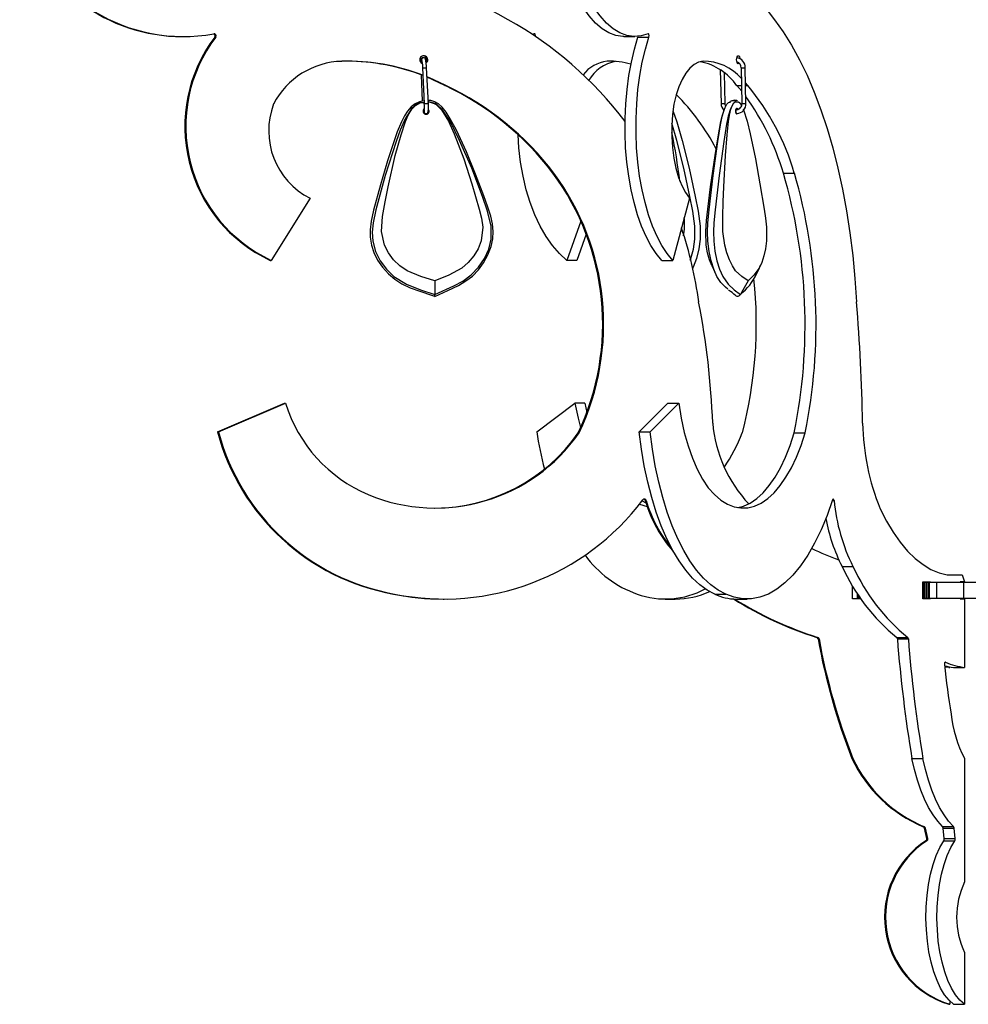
# Model space of a CAD drawing. Header units: millimetres. Extents: x -246 to 913, y -1624 to -26.
# Tile 1 of 11: x -242 to -8, y -1606 to -1363. Entities that reach past the tile are written whole.
import ezdxf

# ---------------------------------------------------------------- set-up
doc = ezdxf.new("R2010")
doc.units = ezdxf.units.MM

msp = doc.modelspace()

# ---------------------------------------------------------------- linework, layer by layer
at = {"color": 7, "linetype": 'Continuous', "lineweight": 25}
for p, q in [((-115.13, -1366.02), (-115.59, -1366.16)), ((-202.17, -1366.7), (-201.92, -1366.7)), ((-194.14, -1366.81), (-193.9, -1366.81)), ((-92.89, -1366.7), (-90.18, -1366.7)), ((-89.44, -1366.81), (-86.73, -1366.81)), ((-142.49, -1371.93), (-142.63, -1371.93)), ((-142.45, -1371.93), (-142.49, -1371.93)), ((-143.11, -1376.16), (-142.79, -1382.65)), ((-142.73, -1374.45), (-142.3, -1383.27)), ((-141.3, -1383.22), (-141.73, -1374.4)), ((-69.05, -1374.94), (-68.87, -1383.26)), ((-67.87, -1383.24), (-68.03, -1375.7)), ((-63.88, -1374.43), (-63.7, -1383.26)), ((-62.7, -1383.24), (-62.88, -1374.41)), ((-62.23, -1378.84), (-62.8, -1378.15)), ((-137.18, -1378.84), (-136.94, -1378.84)), ((-64.94, -1378.84), (-63.79, -1378.84)), ((-63.76, -1380.19), (-64.94, -1378.84)), ((-62.79, -1378.84), (-62.23, -1378.84)), ((-143.09, -1383.01), (-142.32, -1382.98)), ((-140.88, -1382.91), (-141.47, -1382.94)), ((-67.01, -1383.01), (-66.53, -1382.96)), ((-64.58, -1382.91), (-65.53, -1383.01)), ((-142.01, -1385.75), (-141.87, -1385.75)), ((-64.96, -1384.75), (-65.19, -1384.75)), ((-65.09, -1385.75), (-64.96, -1385.75)), ((-64.97, -1384.75), (-64.96, -1384.75)), ((-110.47, -1400.46), (-110.23, -1400.46)), ((-53.45, -1400.46), (-50.74, -1400.46)), ((-170.58, -1406.71), (-180.17, -1422.07)), ((-76.69, -1406.71), (-80.82, -1422.07)), ((-103.56, -1412.33), (-107.03, -1422.07)), ((-102.24, -1415.55), (-104.56, -1422.07)), ((-180.41, -1422.07), (-180.17, -1422.07)), ((-104.56, -1422.07), (-107.03, -1422.07)), ((-83.53, -1422.07), (-80.82, -1422.07)), ((-193.48, -1464.5), (-176.9, -1457.42)), ((-193.24, -1464.5), (-176.66, -1457.42)), ((-176.9, -1457.42), (-176.66, -1457.42)), ((-114.47, -1464.5), (-105.03, -1457.42)), ((-102.56, -1457.42), (-105.03, -1457.42)), ((-102.56, -1457.42), (-102.1, -1459.72)), ((-89.15, -1464.5), (-82.02, -1457.42)), ((-86.44, -1464.5), (-79.31, -1457.42)), ((-82.02, -1457.42), (-79.31, -1457.42)), ((-193.48, -1464.5), (-193.24, -1464.5)), ((-104.2, -1464.7), (-103.96, -1464.7)), ((-89.15, -1464.5), (-86.44, -1464.5)), ((-50.75, -1464.7), (-48.04, -1464.7)), ((-89.05, -1482.38), (-87.15, -1482.96)), ((-88.41, -1481.56), (-87.45, -1482.02)), ((-87.61, -1481.5), (-87.36, -1481.5)), ((-38.93, -1497.78), (-36.22, -1497.78)), ((-12.88, -1499.82), (-9.24, -1499.82)), ((-9.24, -1499.82), (-8.6, -1501.62)), ((-36.31, -1505.82), (-36.31, -1502.58)), ((-18.94, -1501.62), (-17.01, -1501.62)), ((-18.94, -1505.82), (-18.94, -1501.62)), ((-18.94, -1501.62), (-17.01, -1501.62)), ((-18.94, -1501.66), (-18.58, -1501.66)), ((-18.61, -1501.66), (-18.61, -1505.66)), ((-18.58, -1505.66), (-18.58, -1501.66)), ((-18.5, -1501.66), (-18.5, -1505.66)), ((-18.5, -1501.66), (7.22, -1501.66)), ((-18.48, -1501.66), (-18.48, -1505.66)), ((-18.08, -1501.66), (-18.08, -1505.66)), ((-17.67, -1501.66), (-17.67, -1505.66)), ((-17.37, -1501.66), (-17.37, -1505.66)), ((-17.01, -1501.62), (-17.01, -1501.66)), ((-15.55, -1501.66), (-15.55, -1505.66)), ((-8.6, -1501.62), (-9.67, -1501.62)), ((-9.67, -1501.62), (-9.67, -1501.66)), ((-9.67, -1501.62), (-8.6, -1501.62)), ((-8.89, -1501.66), (-8.89, -1505.66)), ((-149.91, -1504.62), (-149.67, -1504.62)), ((-70.41, -1504.62), (-67.7, -1504.62)), ((-35.16, -1504.43), (-35.16, -1505.66)), ((-34.82, -1504.95), (-34.82, -1505.66)), ((-137.66, -1505.85), (-137.42, -1505.85)), ((-82.67, -1505.85), (-80.2, -1505.85)), ((-65.14, -1505.85), (-62.43, -1505.85)), ((-34.23, -1505.82), (-36.31, -1505.82)), ((-35.16, -1505.66), (-34.34, -1505.66)), ((-18.94, -1505.66), (-18.58, -1505.66)), ((-17.01, -1505.82), (-18.94, -1505.82)), ((-18.5, -1505.66), (7.22, -1505.66)), ((-17.01, -1505.66), (-17.01, -1505.82)), ((-9.67, -1505.66), (-9.67, -1505.82)), ((-9.67, -1505.82), (-8.59, -1505.82)), ((-8.59, -1505.82), (-8.59, -1510.02)), ((-8.59, -1510.02), (-8.6, -1510.02)), ((-8.6, -1510.02), (-8.6, -1522.75)), ((-45.2, -1515.34), (-44.96, -1515.34)), ((-44.86, -1515.72), (-44.62, -1515.72)), ((-25.37, -1515.34), (-22.66, -1515.34)), ((-25.23, -1515.72), (-22.52, -1515.72)), ((-12.26, -1522.75), (-13.52, -1522.68)), ((-12.5, -1522.75), (-13.52, -1522.69)), ((-12.5, -1522.75), (-12.26, -1522.75)), ((-12.26, -1522.61), (-12.26, -1522.75)), ((-11.34, -1522.75), (-8.6, -1522.75)), ((-36.5, -1545.28), (-36.25, -1545.28)), ((-21.63, -1545.28), (-18.92, -1545.28)), ((-8.6, -1545.25), (-8.6, -1575.85)), ((-18.83, -1562.15), (-18.59, -1562.15)), ((-18.54, -1562.51), (-18.29, -1562.51)), ((-17.95, -1565.1), (-18.54, -1562.51)), ((-17.71, -1565.1), (-18.29, -1562.51)), ((-14.03, -1562.15), (-11.32, -1562.15)), ((-13.9, -1562.51), (-11.19, -1562.51)), ((-13.65, -1565.1), (-13.9, -1562.51)), ((-10.94, -1565.1), (-11.19, -1562.51)), ((-18.17, -1565.63), (-17.92, -1565.63)), ((-17.95, -1565.1), (-17.71, -1565.1)), ((-13.74, -1565.63), (-11.03, -1565.63)), ((-13.65, -1565.1), (-10.94, -1565.1)), ((-8.6, -1593.32), (-8.6, -1606.1)), ((-12.5, -1606.1), (-12.26, -1606.1)), ((-12.26, -1605.29), (-12.26, -1606.1)), ((-11.34, -1606.1), (-8.6, -1606.1))]:
    msp.add_line(p, q, dxfattribs=at)
at = {"color": 8, "linetype": 'Continuous', "lineweight": 25}
for p, q in [((-115.03, -1366.02), (-115.13, -1366.02)), ((-95.46, -1372.82), (-97.07, -1372.82)), ((-41.33, -1481.5), (-40.9, -1481.5)), ((-35.15, -1504.44), (-35.15, -1505.66)), ((-35.12, -1504.48), (-35.12, -1505.66)), ((-34.84, -1504.91), (-34.84, -1505.66)), ((-34.81, -1504.95), (-34.81, -1505.66)), ((-34.79, -1504.99), (-34.79, -1505.66)), ((-13.41, -1521.46), (-13.34, -1521.46))]:
    msp.add_line(p, q, dxfattribs=at)
at = {"color": 7, "linetype": 'Continuous', "lineweight": 25, "flags": 128}
for points in [[(-92.89, -1366.7), (-93.13, -1366.7), (-94.88, -1366.44), (-96.61, -1365.8), (-98.3, -1364.77), (-99.95, -1363.36), (-101.53, -1361.59), (-103.02, -1359.48), (-104.43, -1357.03), (-105.72, -1354.28), (-106.9, -1351.26), (-107.94, -1347.98), (-108.85, -1344.48), (-109.6, -1340.8), (-110.2, -1336.96)], [(-86.93, -1366.02), (-88.67, -1366.55), (-90.42, -1366.7), (-92.17, -1366.44), (-93.9, -1365.8), (-95.59, -1364.77), (-97.24, -1363.36), (-98.82, -1361.59), (-100.31, -1359.48), (-101.72, -1357.03), (-103.01, -1354.28), (-104.19, -1351.26), (-105.23, -1347.98), (-106.14, -1344.48), (-106.89, -1340.8), (-107.49, -1336.96)], [(-73.92, -1352.27), (-71.53, -1352.12), (-69.15, -1352.39), (-66.78, -1353.08), (-64.43, -1354.18), (-62.13, -1355.68), (-59.89, -1357.58), (-57.71, -1359.86), (-55.61, -1362.52)], [(-55.61, -1362.52), (-53.47, -1365.52), (-51.41, -1368.82), (-49.44, -1372.41), (-47.57, -1376.28), (-45.81, -1380.42), (-44.16, -1384.8), (-42.63, -1389.41), (-41.23, -1394.24), (-39.96, -1399.26), (-38.82, -1404.45), (-37.83, -1409.8), (-36.98, -1415.28), (-36.28, -1420.88), (-35.73, -1426.57), (-35.33, -1432.32)], [(-114.81, -1366.68), (-114.79, -1366.54), (-114.8, -1366.39), (-114.84, -1366.25), (-114.89, -1366.13), (-114.96, -1366.05), (-115.04, -1366.01), (-115.13, -1366.02)], [(-86.73, -1366.81), (-86.7, -1366.68), (-86.68, -1366.54), (-86.69, -1366.39), (-86.71, -1366.25), (-86.75, -1366.13), (-86.81, -1366.05), (-86.87, -1366.01), (-86.93, -1366.02)], [(-114.79, -1366.53), (-114.96, -1366.55), (-114.99, -1366.56)], [(-83.53, -1422.07), (-84.91, -1420.39), (-86.21, -1418.4), (-87.42, -1416.12), (-88.52, -1413.57), (-89.52, -1410.77), (-90.38, -1407.76), (-91.12, -1404.57), (-91.72, -1401.22), (-92.17, -1397.75), (-92.47, -1394.19), (-92.62, -1390.58), (-92.61, -1386.95), (-92.45, -1383.34), (-92.13, -1379.79), (-91.67, -1376.33), (-91.06, -1372.99), (-90.32, -1369.81), (-89.44, -1366.81)], [(-80.82, -1422.07), (-82.2, -1420.39), (-83.5, -1418.4), (-84.71, -1416.12), (-85.81, -1413.57), (-86.81, -1410.77), (-87.67, -1407.76), (-88.41, -1404.57), (-89.01, -1401.22), (-89.46, -1397.75), (-89.76, -1394.19), (-89.91, -1390.58), (-89.9, -1386.95), (-89.74, -1383.34), (-89.42, -1379.79), (-88.96, -1376.33), (-88.35, -1372.99), (-87.6, -1369.81), (-86.73, -1366.81)], [(-89.44, -1366.81), (-89.41, -1366.68), (-89.4, -1366.66)], [(-142.63, -1371.93), (-142.82, -1371.96), (-142.96, -1372.05), (-143.05, -1372.15), (-143.11, -1372.24), (-143.14, -1372.34), (-143.18, -1372.49), (-143.21, -1372.99), (-143.21, -1373.04)], [(-142.92, -1372.66), (-142.92, -1372.66), (-142.9, -1372.7), (-142.87, -1372.86), (-142.83, -1373.22), (-142.77, -1373.79), (-142.73, -1374.45)], [(-141.73, -1374.4), (-141.76, -1373.98), (-141.81, -1373.27), (-141.89, -1372.69), (-142.01, -1372.25), (-142.1, -1372.1), (-142.23, -1371.99), (-142.41, -1371.93), (-142.49, -1371.93)], [(-73.3, -1372.82), (-74.42, -1373.05), (-75.51, -1373.63), (-76.56, -1374.54), (-77.55, -1375.77), (-78.47, -1377.3), (-79.28, -1379.1), (-79.99, -1381.14), (-80.57, -1383.38)], [(-65.02, -1372.43), (-64.98, -1372.04), (-64.89, -1371.72), (-64.75, -1371.5), (-64.59, -1371.43), (-64.42, -1371.5), (-64.29, -1371.72), (-64.19, -1372.04), (-64.17, -1372.24)], [(-64.39, -1373.31), (-64.42, -1373.35), (-64.59, -1373.43), (-64.75, -1373.35), (-64.89, -1373.13), (-64.98, -1372.81), (-65.02, -1372.43)], [(-136.94, -1378.84), (-139.94, -1377.37), (-141.62, -1376.65)], [(-137.18, -1378.84), (-140.18, -1377.37), (-141.62, -1376.75)], [(-142.34, -1382.56), (-142.4, -1382.56), (-143.51, -1382.8), (-144.55, -1383.31), (-145.54, -1384.08), (-146.44, -1385.11), (-147.17, -1386.29), (-147.93, -1387.78), (-148.98, -1390.26), (-150.02, -1393.21), (-151.44, -1397.47), (-153.18, -1403.4), (-154.85, -1409.64), (-155.42, -1412.37), (-155.66, -1414.5), (-155.66, -1416.34), (-155.35, -1418.27), (-154.75, -1420.14), (-153.85, -1421.98), (-152.66, -1423.77), (-151.19, -1425.42), (-149.58, -1426.75), (-147.83, -1427.84), (-145.79, -1428.82), (-143.4, -1429.72), (-140.51, -1430.68), (-139.74, -1430.95)], [(-143.09, -1383.01), (-143.09, -1383.02), (-144.17, -1383.45), (-145.44, -1384.56), (-147.07, -1387.06), (-148.26, -1389.84), (-149.28, -1392.69), (-152, -1401.06), (-154.26, -1409.57), (-154.95, -1412.76), (-155.19, -1415.05), (-155.05, -1417.33), (-154.35, -1419.83), (-153.19, -1422.15), (-151.67, -1424.23), (-149.82, -1426.02), (-146.68, -1427.96), (-143.21, -1429.31), (-139.68, -1430.47)], [(-139.67, -1427.13), (-143.19, -1426.07), (-146.56, -1424.65), (-148.34, -1423.43), (-149.9, -1421.93), (-151.19, -1420.2), (-152.17, -1418.29), (-152.86, -1414.91), (-152.64, -1411.22), (-151.99, -1407.56), (-151.24, -1403.91), (-149.49, -1396.13), (-148.04, -1390.99), (-146.95, -1387.72), (-146.26, -1386.12), (-145.35, -1384.64), (-144.4, -1383.65), (-143.42, -1383.11), (-143.09, -1383.01)], [(-141.87, -1385.75), (-141.67, -1385.71), (-141.54, -1385.62), (-141.45, -1385.53), (-141.39, -1385.43), (-141.35, -1385.33), (-141.32, -1385.18), (-141.28, -1384.68), (-141.28, -1384.04), (-141.3, -1383.31), (-141.3, -1383.22)], [(-139.69, -1430.99), (-136.48, -1429.52), (-133.84, -1428.25), (-132.01, -1427.16), (-130.4, -1425.94), (-128.92, -1424.42), (-127.63, -1422.68), (-126.56, -1420.72), (-125.78, -1418.6), (-125.38, -1416.76), (-125.27, -1414.93), (-125.45, -1413.03), (-125.85, -1411.16), (-126.56, -1408.9), (-127.56, -1406.13), (-129.59, -1400.7), (-131.88, -1395.17), (-134.36, -1389.88), (-135.86, -1387.04), (-136.91, -1385.39), (-137.88, -1384.2), (-138.79, -1383.37), (-139.73, -1382.81), (-140.7, -1382.51), (-141.34, -1382.5)], [(-140.88, -1382.91), (-139.82, -1383.23), (-139.35, -1383.51), (-138.04, -1384.78), (-136.3, -1387.66), (-134.95, -1390.78), (-132.54, -1396.95), (-130.5, -1403.13), (-128.69, -1409.39), (-128.14, -1411.6), (-127.81, -1413.85), (-128.19, -1417.22), (-128.96, -1419.17), (-130.04, -1420.97), (-131.41, -1422.6), (-133.04, -1423.97), (-136.25, -1425.73), (-139.67, -1427.13)], [(-139.68, -1430.47), (-135.02, -1428.4), (-132.76, -1427.18), (-130.68, -1425.67), (-128.87, -1423.77), (-127.41, -1421.59), (-126.37, -1419.26), (-125.75, -1416.78), (-125.73, -1413.59), (-126.62, -1409.87), (-127.9, -1406.25), (-130.55, -1399.26), (-133.55, -1392.42), (-135.85, -1387.81), (-137.96, -1384.67), (-139.11, -1383.61), (-139.65, -1383.29), (-140.85, -1382.91), (-140.88, -1382.91)], [(-80.57, -1383.38), (-80.9, -1386), (-81.07, -1388.71), (-81.07, -1391.45), (-80.89, -1394.15), (-80.55, -1396.77), (-80.05, -1399.25), (-79.39, -1401.52), (-78.61, -1403.55), (-77.7, -1405.29), (-76.69, -1406.71)], [(-67.17, -1429.19), (-67.79, -1428.71), (-68.9, -1427.56), (-69.9, -1426.02), (-70.69, -1424.25), (-71.35, -1422.15), (-71.84, -1419.87), (-72.15, -1417.33), (-72.21, -1415.08), (-72.11, -1412.76), (-71.81, -1409.57), (-70.85, -1401.07), (-69.67, -1392.69), (-68.98, -1388.52), (-68.56, -1386.45), (-68.02, -1384.56), (-67.47, -1383.45), (-67.01, -1383.02), (-67.01, -1383.01)], [(-65.53, -1383.01), (-65.53, -1383.02), (-65.99, -1383.45), (-66.54, -1384.56), (-67.07, -1386.4), (-67.48, -1388.4), (-68.19, -1392.69), (-69.37, -1401.04), (-70.33, -1409.57), (-70.63, -1412.76), (-70.73, -1415.01), (-70.67, -1417.33), (-70.38, -1419.78), (-69.87, -1422.15), (-69.23, -1424.2), (-68.42, -1426.02), (-67.1, -1427.94), (-65.58, -1429.31), (-64.06, -1430.47)], [(-62.16, -1427.13), (-63.73, -1426.07), (-65.25, -1424.65), (-66.07, -1423.43), (-66.8, -1421.93), (-67.44, -1420.2), (-67.94, -1418.29), (-68.39, -1414.91), (-68.45, -1411.22), (-68.33, -1407.56), (-68.16, -1403.91), (-67.73, -1396.13), (-67.32, -1390.99), (-67, -1387.72), (-66.76, -1386.12), (-66.44, -1384.64), (-66.07, -1383.65), (-65.67, -1383.11), (-65.53, -1383.01)], [(-67.71, -1383.88), (-67.82, -1383.61), (-67.87, -1383.24)], [(-65.82, -1382.58), (-66.23, -1382.61), (-66.76, -1382.87)], [(-80.75, -1385.24), (-79.77, -1387.81), (-78.45, -1392.42), (-76.74, -1399.25), (-75.24, -1406.25), (-74.52, -1409.86), (-74, -1413.59), (-74.01, -1416.78), (-74.35, -1419.22), (-74.96, -1421.59), (-75.77, -1423.74), (-75.93, -1424.02)], [(-71.17, -1423.3), (-71.72, -1421.93), (-72.18, -1420.23), (-72.52, -1418.29), (-72.66, -1414.91), (-72.46, -1412.16), (-72.14, -1409.42), (-71.46, -1403.91), (-70.35, -1396.13), (-69.49, -1390.99), (-68.88, -1387.72), (-68.51, -1386.13), (-68.05, -1384.64), (-67.6, -1383.65), (-67.53, -1383.57)], [(-64.86, -1385.93), (-64.91, -1385.93), (-64.97, -1385.9), (-65.02, -1385.85), (-65.07, -1385.78), (-65.12, -1385.69), (-65.16, -1385.59), (-65.19, -1385.47), (-65.21, -1385.35), (-65.23, -1385.22), (-65.23, -1385.09), (-65.22, -1384.96), (-65.21, -1384.84), (-65.18, -1384.73), (-65.15, -1384.63), (-65.11, -1384.55), (-65.06, -1384.49), (-65.01, -1384.45), (-64.95, -1384.43), (-64.9, -1384.44), (-64.84, -1384.47), (-64.79, -1384.52), (-64.74, -1384.59), (-64.69, -1384.67), (-64.68, -1384.69)], [(-63.36, -1384.6), (-63.27, -1384.78), (-62.39, -1387.66), (-61.68, -1390.78), (-60.37, -1396.95), (-59.23, -1403.13), (-58.18, -1409.39), (-57.84, -1411.6), (-57.6, -1413.85), (-57.62, -1417.22), (-57.87, -1419.17), (-58.26, -1420.97), (-58.79, -1422.6), (-59.43, -1423.97), (-60.74, -1425.73), (-62.16, -1427.13)], [(-107.03, -1422.07), (-108.85, -1420.39), (-110.58, -1418.4), (-112.18, -1416.12), (-113.64, -1413.57), (-114.96, -1410.77), (-116.11, -1407.76), (-117.08, -1404.57), (-117.87, -1401.22), (-118.47, -1397.75), (-118.87, -1394.19), (-119.05, -1391.03)], [(-71.18, -1423.31), (-70.75, -1424.24), (-70.21, -1425.39)], [(-60.07, -1425.43), (-59.54, -1424.28), (-59.07, -1423.28)], [(-139.67, -1427.13), (-139.67, -1428.28), (-139.68, -1429.43), (-139.68, -1430.47)], [(-62.16, -1427.13), (-62.82, -1428.28), (-63.47, -1429.43), (-64.06, -1430.47)], [(-105.03, -1457.42), (-104.24, -1461.11), (-103.61, -1463.42)], [(-79.31, -1457.42), (-78.72, -1461.11), (-77.96, -1464.63), (-77.04, -1467.93), (-75.97, -1470.98), (-74.77, -1473.75), (-73.45, -1476.2), (-72.02, -1478.3), (-70.5, -1480.02)], [(-70.41, -1504.62), (-72.29, -1503.66), (-74.12, -1502.35), (-75.9, -1500.69), (-77.62, -1498.71), (-79.26, -1496.41), (-80.82, -1493.81), (-82.29, -1490.92), (-83.65, -1487.77), (-84.89, -1484.36), (-86.01, -1480.74), (-87.01, -1476.91), (-87.86, -1472.91), (-88.58, -1468.77), (-89.15, -1464.5)], [(-67.7, -1504.62), (-69.58, -1503.66), (-71.41, -1502.35), (-73.19, -1500.69), (-74.91, -1498.71), (-76.55, -1496.41), (-78.11, -1493.81), (-79.58, -1490.92), (-80.94, -1487.77), (-82.18, -1484.36), (-83.3, -1480.74), (-84.3, -1476.91), (-85.15, -1472.91), (-85.87, -1468.77), (-86.44, -1464.5)], [(-70.5, -1480.02), (-68.92, -1481.36), (-67.29, -1482.36), (-65.62, -1483.01), (-63.94, -1483.32), (-62.26, -1483.26), (-60.58, -1482.85), (-58.93, -1482.1), (-57.31, -1480.99), (-55.74, -1479.55), (-54.24, -1477.79), (-52.8, -1475.72), (-51.46, -1473.35), (-50.21, -1470.71), (-49.07, -1467.82), (-48.04, -1464.7)], [(-64.71, -1483.22), (-63.29, -1482.85), (-61.64, -1482.1), (-60.02, -1480.99), (-58.45, -1479.55), (-56.95, -1477.79), (-55.51, -1475.72), (-54.17, -1473.35), (-52.92, -1470.71), (-51.78, -1467.82), (-50.75, -1464.7)], [(-41.28, -1481.34), (-42.63, -1485.17), (-44.11, -1488.73), (-45.71, -1492.01), (-47.41, -1494.98), (-49.21, -1497.62), (-51.1, -1499.92), (-53.05, -1501.85), (-55.07, -1503.42), (-57.14, -1504.6), (-59.24, -1505.4), (-61.36, -1505.8), (-63.48, -1505.8), (-65.6, -1505.41), (-67.7, -1504.62)], [(-40.9, -1481.5), (-40.93, -1481.38), (-40.96, -1481.27), (-41.01, -1481.19), (-41.07, -1481.15), (-41.13, -1481.14), (-41.19, -1481.17), (-41.24, -1481.24), (-41.28, -1481.34)], [(-29.48, -1483.51), (-27.92, -1486.56), (-26.26, -1489.32), (-24.52, -1491.8), (-22.7, -1493.96), (-20.83, -1495.81), (-18.89, -1497.33), (-16.92, -1498.5), (-14.91, -1499.34), (-12.88, -1499.82)], [(-13.34, -1521.46), (-13.39, -1521.45), (-13.44, -1521.48), (-13.49, -1521.53), (-13.53, -1521.61), (-13.56, -1521.71), (-13.58, -1521.83), (-13.59, -1521.95), (-13.58, -1522.07)], [(-14.03, -1562.15), (-15.25, -1560.83), (-16.4, -1559.25), (-17.49, -1557.42), (-18.51, -1555.37), (-19.43, -1553.11), (-20.27, -1550.67), (-21, -1548.05), (-21.63, -1545.28)], [(-11.32, -1562.15), (-12.54, -1560.83), (-13.69, -1559.25), (-14.78, -1557.42), (-15.79, -1555.37), (-16.72, -1553.11), (-17.56, -1550.67), (-18.29, -1548.05), (-18.92, -1545.28)], [(-11.31, -1606.1), (-12.45, -1605.1), (-13.53, -1603.78), (-14.52, -1602.14), (-15.42, -1600.23), (-16.21, -1598.07), (-16.88, -1595.7), (-17.42, -1593.15), (-17.81, -1590.46), (-18.05, -1587.68), (-18.15, -1584.84), (-18.09, -1582.01), (-17.87, -1579.21), (-17.51, -1576.5), (-17.01, -1573.92), (-16.37, -1571.5), (-15.6, -1569.29), (-14.72, -1567.33), (-13.74, -1565.63)], [(-8.6, -1606.1), (-9.74, -1605.1), (-10.82, -1603.78), (-11.81, -1602.14), (-12.71, -1600.23), (-13.5, -1598.07), (-14.17, -1595.7), (-14.71, -1593.15), (-15.1, -1590.46), (-15.34, -1587.68), (-15.44, -1584.84), (-15.38, -1582.01), (-15.16, -1579.21), (-14.8, -1576.5), (-14.3, -1573.92), (-13.66, -1571.5), (-12.89, -1569.29), (-12.01, -1567.33), (-11.03, -1565.63)]]:
    msp.add_lwpolyline(points, dxfattribs=at)
at = {"color": 8, "linetype": 'Continuous', "lineweight": 25, "flags": 128}
for points in [[(-64.21, -1383.16), (-64.56, -1382.91), (-64.58, -1382.91)], [(-64.96, -1385.75), (-65.03, -1385.72), (-65.11, -1385.62), (-65.16, -1385.46), (-65.18, -1385.27), (-65.16, -1385.08), (-65.12, -1384.91), (-65.05, -1384.79), (-64.97, -1384.75), (-64.97, -1384.75)], [(-76.47, -1422.03), (-76.31, -1421.59), (-75.71, -1419.26), (-75.36, -1416.78), (-75.35, -1413.59), (-75.85, -1409.87), (-76.58, -1406.25), (-78.1, -1399.26), (-79.8, -1392.42), (-81.03, -1388.1)]]:
    msp.add_lwpolyline(points, dxfattribs=at)
at = {"color": 7, "linetype": 'Continuous', "lineweight": 25}
for centre, radius, start, end in [((-202.13, -1324.52), 42.18, 197.1514, 269.9463), ((-201.9, -1324.53), 42.16, 197.1438, 280.2647), ((-159.43, -1426.25), 74.13, 59.2782, 93.6294), ((-167.19, -1444.11), 93.49, 37.0929, 60.7829), ((-194.54, -1366.51), 0.5, 322.758, 76.1441), ((-194.3, -1366.51), 0.5, 322.7167, 100.1458), ((-165.02, -1388.91), 36.55, 142.8041, 245.107), ((-164.78, -1388.91), 36.55, 142.8041, 245.107), ((-162.24, -1392.33), 19.51, 91.311, 152.7004), ((-161.28, -1424.85), 52.05, 69.0215, 91.5509), ((-161.52, -1424.85), 52.05, 68.7315, 89.9983), ((-142.43, -1372.43), 0.998, 307.9001, 179.9588), ((-142.43, -1372.43), 1, 179.9534, 246.9971), ((-142.68, -1372.43), 1, 326.7192, 82.8913), ((-96.13, -1381.5), 8.73, 96.1712, 142.0945), ((-93.16, -1382.41), 9.74, 100.8518, 149.8494), ((-96.29, -1390.16), 17.37, 72.8976, 92.5671), ((-76.86, -1387.14), 14.52, 34.8526, 78.447), ((-73.11, -1385.09), 12.28, 40.8925, 90.9044), ((-65.26, -1374.33), 2.38, 357.9948, 82.7746), ((-65.39, -1374.41), 1.51, 359.0362, 72.7652), ((-167.9, -1444.09), 72.13, 37.2249, 64.7895), ((-167.66, -1444.09), 72.13, 37.2249, 64.7895), ((-119.83, -1420.7), 56.25, 27.7377, 44.8507), ((-108.29, -1417.17), 59.93, 16.1932, 39.7696), ((-162.08, -1390.02), 18.72, 159.2059, 243.0014), ((-151.71, -1384.11), 9.44, 354.2535, 5.0711), ((-66.53, -1383.29), 2.34, 179.2926, 226.1809), ((-65.5, -1383.84), 1.38, 58.1186, 114.8117), ((-65.76, -1383.35), 0.812, 28.8248, 94.344), ((-65.06, -1383.38), 2.36, 272.3054, 3.5223), ((-65.06, -1383.39), 1.36, 273.913, 5.3047), ((-65.18, -1384.28), 1.5, 21.103, 66.2972), ((-64.83, -1384.11), 1.13, 20.5512, 57.204), ((-114.77, -1418.74), 63.99, 16.6023, 35.5904), ((-141.86, -1385.18), 0.751, 124.3517, 272.7188), ((-141.97, -1385.13), 0.617, 175.098, 266.3301), ((-142.02, -1385.18), 0.752, 270.1482, 12.8416), ((-141.87, -1385.18), 0.748, 272.9953, 38.0832), ((-245.24, -1423.48), 167.51, 7.2012, 11.375), ((-160.99, -1437.82), 62.83, 334.6694, 36.4838), ((-160.75, -1437.82), 62.83, 334.6694, 36.4838), ((-182.31, -1438.05), 134.24, 348.5473, 16.2623), ((-179.6, -1438.05), 134.24, 348.5473, 16.2623), ((-94.09, -1413.3), 16.2, 350.3277, 6.3634), ((-167.57, -1444.35), 93.94, 7.3563, 18.8293), ((-73.12, -1419.25), 14.42, 308.9207, 334.7608), ((-166.75, -1437.78), 106.61, 345.373, 5.9977), ((-71.45, -1436.8), 8.61, 44.5226, 58.7972), ((-140.6, -1430.6), 0.932, 339.9809, 8.4608), ((-64.78, -1430.12), 0.799, 230.4175, 334.3729), ((-266.64, -1469.8), 195.85, 2.1823, 11.0315), ((-481.12, -1469.58), 447.34, 0.927, 4.7771), ((-142.01, -1446.61), 36.29, 197.3287, 247.0258), ((-37.66, -1459.45), 33.4, 184.9718, 223.1771), ((24.95, -1461.29), 58.79, 181.0204, 202.203), ((-140.19, -1450.35), 55.13, 194.8673, 259.844), ((-139.95, -1450.35), 55.13, 194.8673, 259.844), ((-139.57, -1439.98), 43.35, 247.4665, 325.2303), ((-139.83, -1439.95), 43.39, 270.0304, 325.2112), ((-30.37, -1451.85), 85.05, 188.548, 194.8823), ((-104.43, -1448.84), 43.8, 326.1107, 338.766), ((-137.43, -1444.23), 61.61, 258.5374, 322.9704), ((-87.84, -1481.64), 0.498, 15.7828, 142.9431), ((-88.09, -1481.64), 0.499, 15.8576, 75.9044), ((-56.87, -1472.75), 31.96, 195.8993, 221.8297), ((-56.63, -1472.75), 31.96, 195.8999, 220.0448), ((5.81, -1476.89), 46.94, 185.6348, 206.426), ((0.2, -1478.05), 43.83, 190.3296, 206.7618), ((-80.33, -1478.68), 27.56, 216.3329, 250.2425), ((-18.04, -1436.14), 63.83, 243.6037, 250.115), ((5.4, -1477.55), 48.73, 204.531, 230.8433), ((8.11, -1477.55), 48.73, 204.531, 230.8433), ((-137.66, -1444.33), 61.52, 258.5108, 269.9998), ((-82.64, -1484.97), 20.86, 250.3631, 298.2362), ((-80.3, -1484.75), 21.1, 270.2933, 294.1218), ((-65.07, -1493.67), 12.18, 244.0002, 269.6713), ((-17.82, -1429.08), 90.5, 238.0052, 252.3896), ((-17.58, -1429.08), 90.49, 238.0185, 252.39), ((-45.35, -1515.81), 0.499, 10.2432, 72.3417), ((-45.11, -1515.81), 0.499, 10.2432, 72.3417), ((112.47, -1487.16), 159.9, 190.2899, 201.3147), ((112.71, -1487.16), 159.9, 190.2899, 201.3147), ((-25.79, -1515.71), 0.561, 359.0407, 42.3495), ((311.59, -1489.72), 337.82, 184.4145, 189.4666), ((-23.08, -1515.71), 0.561, 359.0407, 42.3495), ((314.3, -1489.72), 337.82, 184.4145, 189.4666), ((231.38, -1495.76), 246.37, 186.131, 189.0017), ((-9.61, -1507.37), 15.47, 255.2111, 263.6805), ((-6.75, -1506.62), 16.24, 246.0725, 263.4674), ((18.36, -1530.98), 30.5, 186.2552, 207.88), ((-5.86, -1530.89), 33.85, 205.1721, 247.4679), ((-5.62, -1530.89), 33.85, 205.1721, 247.4679), ((-19.02, -1562.61), 0.5, 12.6512, 67.4517), ((-18.78, -1562.61), 0.5, 12.6512, 67.4517), ((-14.5, -1562.52), 0.592, 1.4667, 38.2907), ((-11.79, -1562.52), 0.592, 1.4667, 38.2907), ((-5.84, -1584.54), 22.57, 123.0998, 252.828), ((-5.6, -1584.54), 22.57, 123.0998, 252.828), ((-18.44, -1565.21), 0.501, 303.1227, 12.7196), ((-18.2, -1565.21), 0.501, 303.1227, 12.7196), ((-14.53, -1565.22), 0.885, 332.4189, 7.7876), ((-11.82, -1565.22), 0.885, 332.4189, 7.7876), ((9.77, -1584.58), 20.34, 154.5621, 205.4379)]:
    msp.add_arc(centre, radius, start, end, dxfattribs=at)
at = {"color": 8, "linetype": 'Continuous', "lineweight": 25}
for centre, radius, start, end in [((-142.63, -1372.43), 0.5, 90.1654, 239.5625), ((-142.49, -1372.43), 0.5, 90.1652, 212.075), ((-144.39, -1330.03), 44.45, 272.1326, 273.4214), ((-63.46, -1370.48), 3.98, 263.9567, 278.4013), ((-143.93, -1339.46), 43.85, 272.1217, 273.4285), ((-68.45, -1379.36), 3.92, 263.8637, 278.5082), ((-63.28, -1379.27), 4.01, 264.028, 278.3609), ((-142.01, -1385.25), 0.5, 125.6917, 269.8126), ((-141.87, -1385.25), 0.5, 153.1294, 270.0633)]:
    msp.add_arc(centre, radius, start, end, dxfattribs=at)

doc.saveas('drawing.dxf')
